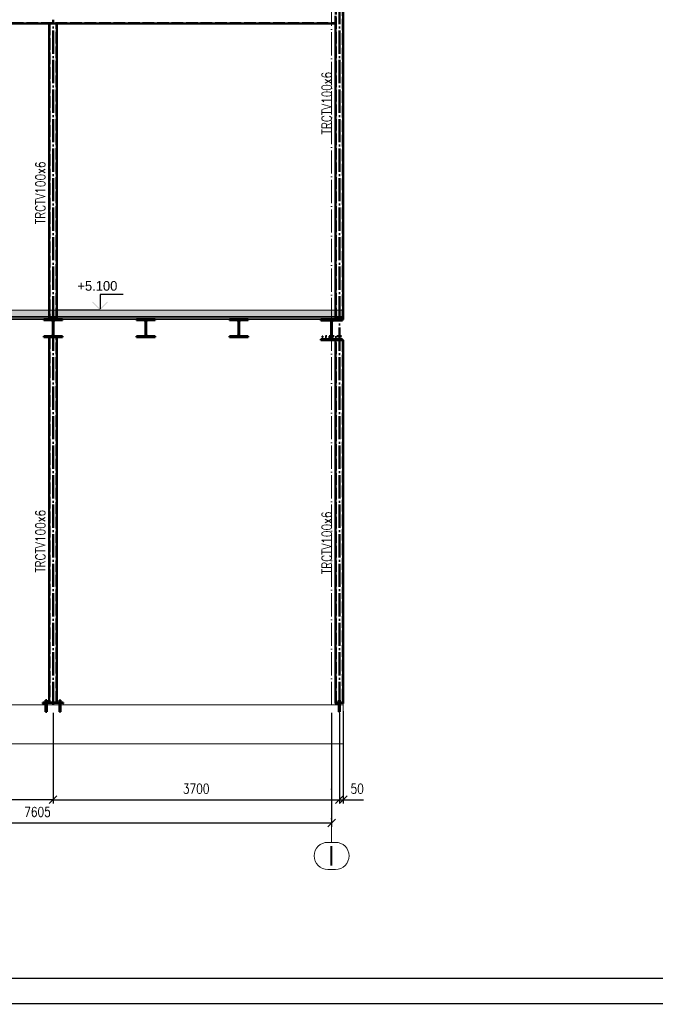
# Paper-space layout 'Layout1' of a CAD drawing. Extents: x -2 to 1380, y -36 to 422.
# Tile 12 of 58: x 491 to 655, y 0 to 254. Entities that reach past the tile are written whole.
import ezdxf
from ezdxf.enums import TextEntityAlignment as Align

# ---------------------------------------------------------------- set-up
doc = ezdxf.new("R2010")
doc.units = 0
for name, pattern in [('ACAD_ISO02W100', [15, 12, -3]), ('ACAD_ISO04W100', [30.5, 24, -3, 0.5, -3]), ('ACAD_ISO07W100', [3.5, 0.5, -3]), ('B_CARA_09', [0.5, 0, -0.5]), ('HP_01_CER_B', [8, 5, -1, 1, -1])]:
    doc.linetypes.add(name, pattern=pattern)
doc.layers.get('0').update_dxf_attribs({"linetype": 'CONTINUOUS'})
doc.layers.get('DEFPOINTS').update_dxf_attribs({"color": 132, "linetype": 'CONTINUOUS'})
doc.layers.add('AS_INS_ON', color=7, linetype='CONTINUOUS')
doc.layers.add('RAMECEK_HP', color=251, linetype='CONTINUOUS')
for name, color, linetype, lineweight in [('SS_1.ET-HALA_TaO-PODLAHA', 9, 'CONTINUOUS', 13), ('SS_1.ET-HALA_TaO-RASTR', 7, 'HP_01_CER_B', 13), ('SS_2.ET-DEMONTAZE_OK', 20, 'B_CARA_09', 50), ('SS_2.ET-HALA_TaO-PODLITI', 9, 'CONTINUOUS', 13), ('SS_2.ET-HALA_TaO-PRISTAVBA-PODLAH.NOSNIKY', 172, 'CONTINUOUS', 50), ('SS_2.ET-HALA_TaO-PRISTAVBA-PODLAHA', 9, 'CONTINUOUS', 5), ('SS_2.ET-HALA_TaO-PRISTAVBA-PODLAHA_LEM', 140, 'CONTINUOUS', 50), ('SS_2.ET-HALA_TaO-PRISTAVBA-TRAPEZ.PLECH', 153, 'CONTINUOUS', 18), ('SS_2.ET-HALA_TaO-PRISTAVBA-VNITRNI_KCE', 190, 'CONTINUOUS', 50), ('SS_KOTY', 3, 'CONTINUOUS', 25), ('SS_POPIS_PROFILU', 13, 'CONTINUOUS', 25), ('SS_SRAFY', 8, 'CONTINUOUS', 18)]:
    doc.layers.add(name, color=color, linetype=linetype, lineweight=lineweight)
doc.styles.add('ROMANS', font='romans.shx', dxfattribs={"width": 0.8})
doc.styles.add('romans.shx', font='romans.shx', dxfattribs={"height": 5})
doc.dimstyles.new('A-1_(2.5)_50AS', dxfattribs={"dimtxt": 2.5, "dimasz": 2, "dimexe": 1, "dimexo": 2, "dimgap": 0, "dimtad": 0, "dimdec": 1, "dimlfac": 50, "dimrnd": 1, "dimtxsty": 'ROMANS', "dimblk1": 'OBLIQUE', "dimblk2": 'OBLIQUE', "dimsah": 1, "dimcen": 2, "dimclrd": 256, "dimclre": 256, "dimclrt": 256, "dimadec": 1, "dimazin": 2, "dimtfac": 0.714286, "dimtdec": 1, "dimtmove": 0, "dimatfit": 3, "dimldrblk": 'OPEN', "dimfxl": 1, "dimtvp": 1.142857, "dimtfill": 1, "dimtolj": 1, "dimlwd": -1, "dimlwe": -1, "dimarcsym": 0})
pattern_1 = [(45, (435.39648, 77.13464), (-0.04490128, 0.04490128), [])]
pattern_2 = [(45, (435.3965, 77.1346), (-0.898026, 0.898026), []), (45, (436.2945, 77.1346), (-0.898026, 0.898026), [1.5875, -0.3175, 0, -0.3175])]

# ---------------------------------------------------------------- blocks, each defined once
blk = doc.blocks.new('*U6')
at = {"layer": 'RAMECEK_HP', "lineweight": 35, "const_width": 0.35}
for points in [[(0, 420), (0, 0), (1188, 0), (1188, 420)], [(6.5, 413.5), (6.5, 6.5), (1181.5, 6.5), (1181.5, 413.5)]]:
    blk.add_lwpolyline(points, close=True, dxfattribs=at)
at = {"layer": 'DEFPOINTS', "style": 'ROMANS', "width": 0.8}
blk.add_attdef('TISK', text='', height=10, dxfattribs=at).set_placement((1188, -33), align=Align.RIGHT)
blk = doc.blocks.new('_Oblique')
at = {"color": 0, "linetype": 'ByBlock', "lineweight": -2}
blk.add_line((-0.5, -0.5), (0.5, 0.5), dxfattribs=at)
blk = doc.blocks.new('*D35')
at = {"layer": 'DEFPOINTS', "color": 0, "transparency": 16777216}
for p in [(419.4, 77.13, -1934.47), (571.5, 77.13, -1934.47), (571.5, 46.66)]:
    blk.add_point(p, dxfattribs=at)
at = {"layer": 'SS_KOTY', "transparency": 16777216}
for p, q in [((419.4, 75.13), (419.4, 45.66)), ((571.5, 75.13), (571.5, 45.66)), ((419.4, 46.66), (571.5, 46.66))]:
    blk.add_line(p, q, dxfattribs=at)
at = {"layer": 'SS_KOTY', "transparency": 16777216, "xscale": 2, "yscale": 2, "zscale": 2, "rotation": 180}
blk.add_blockref('_Oblique', (419.4, 46.66), dxfattribs=at)
at = {"layer": 'SS_KOTY', "transparency": 16777216, "xscale": 2, "yscale": 2, "zscale": 2}
blk.add_blockref('_Oblique', (571.5, 46.66), dxfattribs=at)
at = {"layer": 'SS_KOTY', "transparency": 16777216, "insert": (495.45, 49.51), "char_height": 2.5, "attachment_point": 5, "style": 'ROMANS', "bg_fill": 3, "box_fill_scale": 1.1, "bg_fill_color": 256, "bg_fill_true_color": 13158600, "bg_fill_transparency": 0}
blk.add_mtext('\\A1;7605', dxfattribs=at)
blk = doc.blocks.new('_OPEN')
at = {"color": 0, "linetype": 'ByBlock'}
for p, q in [((-1, 0.17), (0, 0)), ((0, 0), (-1, -0.17)), ((0, 0), (-1, 0))]:
    blk.add_line(p, q, dxfattribs=at)
blk = doc.blocks.new('*D36')
at = {"layer": 'DEFPOINTS', "color": 0, "transparency": 16777216}
for p in [(435.4, 77.13, -229157.27), (499.5, 77.13, -229157.27), (435.4, 52.66)]:
    blk.add_point(p, dxfattribs=at)
at = {"layer": 'SS_KOTY', "transparency": 16777216}
for p, q in [((435.4, 75.13), (435.4, 51.66)), ((499.5, 75.13), (499.5, 51.66)), ((499.5, 52.66), (435.4, 52.66))]:
    blk.add_line(p, q, dxfattribs=at)
at = {"layer": 'SS_KOTY', "transparency": 16777216, "xscale": 2, "yscale": 2, "zscale": 2, "rotation": 180}
blk.add_blockref('_Oblique', (435.4, 52.66), dxfattribs=at)
at = {"layer": 'SS_KOTY', "transparency": 16777216, "xscale": 2, "yscale": 2, "zscale": 2}
blk.add_blockref('_Oblique', (499.5, 52.66), dxfattribs=at)
at = {"layer": 'SS_KOTY', "transparency": 16777216, "insert": (467.45, 55.51), "char_height": 2.5, "attachment_point": 5, "style": 'ROMANS', "bg_fill": 3, "box_fill_scale": 1.1, "bg_fill_color": 256, "bg_fill_true_color": 13158600, "bg_fill_transparency": 0}
blk.add_mtext('\\A1;3205', dxfattribs=at)
blk = doc.blocks.new('*D37')
at = {"layer": 'DEFPOINTS', "color": 0, "transparency": 16777216}
for p in [(499.5, 77.13, -229157.27), (573.5, 77.13, -229157.27), (573.5, 52.66)]:
    blk.add_point(p, dxfattribs=at)
at = {"layer": 'SS_KOTY', "transparency": 16777216}
for p, q in [((499.5, 75.13), (499.5, 51.66)), ((573.5, 75.13), (573.5, 51.66)), ((499.5, 52.66), (573.5, 52.66))]:
    blk.add_line(p, q, dxfattribs=at)
at = {"layer": 'SS_KOTY', "transparency": 16777216, "xscale": 2, "yscale": 2, "zscale": 2, "rotation": 180}
blk.add_blockref('_Oblique', (499.5, 52.66), dxfattribs=at)
at = {"layer": 'SS_KOTY', "transparency": 16777216, "xscale": 2, "yscale": 2, "zscale": 2}
blk.add_blockref('_Oblique', (573.5, 52.66), dxfattribs=at)
at = {"layer": 'SS_KOTY', "transparency": 16777216, "insert": (536.5, 55.51), "char_height": 2.5, "attachment_point": 5, "style": 'ROMANS', "bg_fill": 3, "box_fill_scale": 1.1, "bg_fill_color": 256, "bg_fill_true_color": 13158600, "bg_fill_transparency": 0}
blk.add_mtext('\\A1;3700', dxfattribs=at)
blk = doc.blocks.new('*D38')
at = {"layer": 'DEFPOINTS', "color": 0, "transparency": 16777216}
for p in [(573.5, 77.13, -229157.27), (574.5, 77.53, -229154.67), (574.5, 52.66)]:
    blk.add_point(p, dxfattribs=at)
at = {"layer": 'SS_KOTY', "transparency": 16777216}
for p, q in [((573.5, 75.13), (573.5, 51.66)), ((574.5, 75.53), (574.5, 51.66)), ((573.5, 52.66), (574.5, 52.66)), ((574.5, 52.66), (579.73, 52.66))]:
    blk.add_line(p, q, dxfattribs=at)
at = {"layer": 'SS_KOTY', "transparency": 16777216, "xscale": 2, "yscale": 2, "zscale": 2, "rotation": 180}
blk.add_blockref('_Oblique', (573.5, 52.66), dxfattribs=at)
at = {"layer": 'SS_KOTY', "transparency": 16777216, "xscale": 2, "yscale": 2, "zscale": 2}
blk.add_blockref('_Oblique', (574.5, 52.66), dxfattribs=at)
at = {"layer": 'SS_KOTY', "transparency": 16777216, "insert": (578.12, 55.51), "char_height": 2.5, "attachment_point": 5, "style": 'ROMANS', "bg_fill": 3, "box_fill_scale": 1.1, "bg_fill_color": 256, "bg_fill_true_color": 13158600, "bg_fill_transparency": 0}
blk.add_mtext('\\A1;50', dxfattribs=at)

psp = doc.layouts.get("Layout1")

# ---------------------------------------------------------------- hatches: boundary and pattern name
at = {"layer": 'AS_INS_ON'}
psp.add_hatch(color=3, dxfattribs=at).paths.add_polyline_path([(509.7727, 181.2761), (509.6313, 181.1346), (511.6313, 179.1346), (513.6313, 181.1346), (513.4899, 181.2761), (511.6313, 179.4175)])
at = {"layer": 'SS_2.ET-HALA_TaO-PRISTAVBA-PODLAHA'}
h = psp.add_hatch(dxfattribs=at)
h.set_pattern_fill('ANSI35', color=252, scale=0.2, style=0)
h.set_pattern_definition(pattern_2)
h.paths.add_polyline_path([(574.2965, 179.1346), (430.5965, 179.1346), (430.5965, 177.5146), (574.2965, 177.5146)], flags=0)
h = psp.add_hatch(dxfattribs=at)
h.set_pattern_fill('ANSI35', color=252, scale=0.2, style=0)
h.set_pattern_definition(pattern_2)
h.paths.add_polyline_path([(574.2965, 177.1424), (574.2965, 177.5146), (430.5965, 177.5146), (430.5965, 177.1424)], flags=0)
at = {"layer": 'SS_SRAFY'}
h = psp.add_hatch(dxfattribs=at)
h.set_pattern_fill('ANSI31', color=5, scale=0.02, style=0)
h.set_pattern_definition(pattern_1)
h.paths.add_polyline_path([(574.2965, 176.7346), (574.4965, 176.7346), (574.4965, 179.1346), (574.2965, 179.1346)], flags=0)
h = psp.add_hatch(dxfattribs=at)
h.set_pattern_fill('ANSI31', color=5, scale=0.02, style=0)
h.set_pattern_definition(pattern_1)
h.paths.add_polyline_path([(499.4215, 176.0746), (499.4215, 172.7946, -0.41421365), (499.0015, 172.3746), (497.0965, 172.3746), (497.0965, 172.1346), (501.8965, 172.1346), (501.8965, 172.3746), (499.9915, 172.3746, -0.41421348), (499.5715, 172.7946), (499.5715, 176.0746, -0.41421356), (499.9915, 176.4946), (501.8965, 176.4946), (501.8965, 176.7346), (497.0965, 176.7346), (497.0965, 176.4946), (499.0015, 176.4946, -0.41421356)], flags=0)
h = psp.add_hatch(dxfattribs=at)
h.set_pattern_fill('ANSI31', color=5, scale=0.02, style=0)
h.set_pattern_definition(pattern_1)
h.paths.add_polyline_path([(523.4215, 176.0746), (523.4215, 172.7946, -0.41421365), (523.0015, 172.3746), (521.0965, 172.3746), (521.0965, 172.1346), (525.8965, 172.1346), (525.8965, 172.3746), (523.9915, 172.3746, -0.41421348), (523.5715, 172.7946), (523.5715, 176.0746, -0.41421356), (523.9915, 176.4946), (525.8965, 176.4946), (525.8965, 176.7346), (521.0965, 176.7346), (521.0965, 176.4946), (523.0015, 176.4946, -0.41421356)], flags=0)
h = psp.add_hatch(dxfattribs=at)
h.set_pattern_fill('ANSI31', color=5, scale=0.02, style=0)
h.set_pattern_definition(pattern_1)
h.paths.add_polyline_path([(547.4215, 176.0746), (547.4215, 172.7946, -0.41421365), (547.0015, 172.3746), (545.0965, 172.3746), (545.0965, 172.1346), (549.8965, 172.1346), (549.8965, 172.3746), (547.9915, 172.3746, -0.41421348), (547.5715, 172.7946), (547.5715, 176.0746, -0.41421356), (547.9915, 176.4946), (549.8965, 176.4946), (549.8965, 176.7346), (545.0965, 176.7346), (545.0965, 176.4946), (547.0015, 176.4946, -0.41421356)], flags=0)
h = psp.add_hatch(dxfattribs=at)
h.set_pattern_fill('ANSI31', color=5, scale=0.02, style=0)
h.set_pattern_definition(pattern_1)
h.paths.add_polyline_path([(570.9365, 171.5946), (568.6965, 171.5946), (568.6965, 171.3346), (574.2965, 171.3346), (574.2965, 171.5946), (572.0565, 171.5946, -0.41421356), (571.5765, 172.0746), (571.5765, 175.9946, -0.41421356), (572.0565, 176.4746), (574.2965, 176.4746), (574.2965, 176.7346), (568.6965, 176.7346), (568.6965, 176.4746), (570.9365, 176.4746, -0.41421356), (571.4165, 175.9946), (571.4165, 172.0746, -0.41421356)], flags=0)

# ---------------------------------------------------------------- linework, layer by layer
at = {"layer": 'AS_INS_ON', "color": 3}
for p, q in [((517.6313, 183.1346, -229156.2668), (511.6313, 183.1346, -229156.2668)), ((511.6313, 183.1346, -229156.2668), (511.6313, 179.4175, -229156.2668)), ((511.6313, 179.1346), (500.4966, 179.1346))]:
    psp.add_line(p, q, dxfattribs=at)
at = {"layer": 'SS_1.ET-HALA_TaO-RASTR', "linetype": 'Continuous', "ltscale": 0.25}
for p, q in [((572.4965, 41.6556), (570.4965, 41.6556)), ((570.4965, 34.6556), (572.4965, 34.6556))]:
    psp.add_line(p, q, dxfattribs=at)
for centre, start, end in [((570.4965, 38.1556), 90, 270), ((572.4965, 38.1556), 270, 90)]:
    psp.add_arc(centre, 3.5, start, end, dxfattribs=at)
at = {"layer": 'SS_2.ET-DEMONTAZE_OK', "color": 1, "linetype": 'ACAD_ISO07W100', "ltscale": 0.25}
for p, q in [((569.0965, 176.7346), (569.0965, 176.4946)), ((569.0965, 176.4946), (571.0015, 176.4946)), ((571.4215, 176.0746), (571.4215, 172.7946)), ((571.5715, 172.7946), (571.5715, 176.0746)), ((571.9915, 176.4946), (573.8965, 176.4946)), ((573.8965, 176.4946), (573.8965, 176.7346)), ((571.0015, 172.3746), (569.0965, 172.3746)), ((569.0965, 172.3746), (569.0965, 172.1346)), ((569.0965, 172.1346), (573.8965, 172.1346)), ((573.8965, 172.3746), (571.9915, 172.3746)), ((573.8965, 172.1346), (573.8965, 172.3746))]:
    psp.add_line(p, q, dxfattribs=at)
at = {"layer": 'SS_2.ET-DEMONTAZE_OK', "color": 1, "linetype": 'ACAD_ISO07W100', "ltscale": 0.25, "extrusion": (-3.7494e-33, 6.12323e-17, -1)}
for centre, start, end in [((-571.0015, 176.0746), 90, 180), ((-571.9915, 176.0746), 0, 90)]:
    psp.add_arc(centre, 0.42, start, end, dxfattribs=at)
at = {"layer": 'SS_2.ET-DEMONTAZE_OK', "color": 1, "linetype": 'ACAD_ISO07W100', "ltscale": 0.25, "extrusion": (5.74057e-13, -1.38584e-12, -1)}
psp.add_arc((-571.0015, 172.7946), 0.42, 180, 270, dxfattribs=at)
at = {"layer": 'SS_2.ET-DEMONTAZE_OK', "color": 1, "linetype": 'ACAD_ISO07W100', "ltscale": 0.25, "extrusion": (-1.3859e-12, -5.73996e-13, -1)}
psp.add_arc((-571.9915, 172.7946), 0.42, 270, 0, dxfattribs=at)
at = {"layer": 'SS_2.ET-HALA_TaO-PRISTAVBA-PODLAH.NOSNIKY', "color": 1, "linetype": 'Continuous', "ltscale": 0.25}
for p, q in [((497.0965, 176.7346), (501.8965, 176.7346)), ((497.0965, 176.7346), (497.0965, 176.4946)), ((497.0965, 176.4946), (499.0015, 176.4946)), ((499.4215, 176.0746), (499.4215, 172.7946)), ((499.5715, 172.7946), (499.5715, 176.0746)), ((499.9915, 176.4946), (501.8965, 176.4946)), ((501.8965, 176.4946), (501.8965, 176.7346)), ((521.0965, 176.7346), (525.8965, 176.7346)), ((521.0965, 176.7346), (521.0965, 176.4946)), ((521.0965, 176.4946), (523.0015, 176.4946)), ((523.4215, 176.0746), (523.4215, 172.7946)), ((523.5715, 172.7946), (523.5715, 176.0746)), ((523.9915, 176.4946), (525.8965, 176.4946)), ((525.8965, 176.4946), (525.8965, 176.7346)), ((545.0965, 176.7346), (549.8965, 176.7346)), ((545.0965, 176.7346), (545.0965, 176.4946)), ((545.0965, 176.4946), (547.0015, 176.4946)), ((547.4215, 176.0746), (547.4215, 172.7946)), ((547.5715, 172.7946), (547.5715, 176.0746)), ((547.9915, 176.4946), (549.8965, 176.4946)), ((549.8965, 176.4946), (549.8965, 176.7346)), ((568.6965, 176.7346), (574.2965, 176.7346)), ((568.6965, 176.7346), (568.6965, 176.4746)), ((568.6965, 176.4746), (570.9365, 176.4746)), ((571.4165, 172.0746), (571.4165, 175.9946)), ((571.5765, 175.9946), (571.5765, 172.0746)), ((572.0565, 176.4746), (574.2965, 176.4746)), ((574.2965, 176.4746), (574.2965, 176.7346)), ((499.0015, 172.3746), (497.0965, 172.3746)), ((497.0965, 172.3746), (497.0965, 172.1346)), ((497.0965, 172.1346), (501.8965, 172.1346)), ((501.8965, 172.3746), (499.9915, 172.3746)), ((501.8965, 172.1346), (501.8965, 172.3746)), ((523.0015, 172.3746), (521.0965, 172.3746)), ((521.0965, 172.3746), (521.0965, 172.1346)), ((521.0965, 172.1346), (525.8965, 172.1346)), ((525.8965, 172.3746), (523.9915, 172.3746)), ((525.8965, 172.1346), (525.8965, 172.3746)), ((547.0015, 172.3746), (545.0965, 172.3746)), ((545.0965, 172.3746), (545.0965, 172.1346)), ((545.0965, 172.1346), (549.8965, 172.1346)), ((549.8965, 172.3746), (547.9915, 172.3746)), ((549.8965, 172.1346), (549.8965, 172.3746)), ((570.9365, 171.5946), (568.6965, 171.5946)), ((568.6965, 171.5946), (568.6965, 171.3346)), ((568.6965, 171.3346), (574.2965, 171.3346)), ((574.2965, 171.5946), (572.0565, 171.5946)), ((574.2965, 171.3346), (574.2965, 171.5946))]:
    psp.add_line(p, q, dxfattribs=at)
at = {"layer": 'SS_2.ET-HALA_TaO-PRISTAVBA-PODLAH.NOSNIKY', "color": 1, "linetype": 'Continuous', "ltscale": 0.25, "extrusion": (-3.7494e-33, 6.12323e-17, -1)}
for centre, radius, start, end in [((-499.0015, 176.0746), 0.42, 90, 180), ((-499.9915, 176.0746), 0.42, 0, 90), ((-523.0015, 176.0746), 0.42, 90, 180), ((-523.9915, 176.0746), 0.42, 0, 90), ((-547.0015, 176.0746), 0.42, 90, 180), ((-547.9915, 176.0746), 0.42, 0, 90), ((-570.9365, 175.9946), 0.48, 90, 180), ((-572.0565, 175.9946), 0.48, 0, 90), ((-570.9365, 172.0746), 0.48, 180, 270), ((-572.0565, 172.0746), 0.48, 270, 0)]:
    psp.add_arc(centre, radius, start, end, dxfattribs=at)
at = {"layer": 'SS_2.ET-HALA_TaO-PRISTAVBA-PODLAH.NOSNIKY', "color": 1, "linetype": 'Continuous', "ltscale": 0.25, "extrusion": (5.74057e-13, -1.38584e-12, -1)}
for centre in [(-499.0015, 172.7946), (-523.0015, 172.7946), (-547.0015, 172.7946)]:
    psp.add_arc(centre, 0.42, 180, 270, dxfattribs=at)
at = {"layer": 'SS_2.ET-HALA_TaO-PRISTAVBA-PODLAH.NOSNIKY', "color": 1, "linetype": 'Continuous', "ltscale": 0.25, "extrusion": (-1.3859e-12, -5.73996e-13, -1)}
for centre in [(-499.9915, 172.7946), (-523.9915, 172.7946), (-547.9915, 172.7946)]:
    psp.add_arc(centre, 0.42, 270, 0, dxfattribs=at)
at = {"layer": 'SS_2.ET-HALA_TaO-PRISTAVBA-PODLAHA', "color": 9, "linetype": 'Continuous', "ltscale": 0.25}
for p, q in [((574.2965, 179.1346), (430.5965, 179.1346)), ((574.2965, 177.5146), (574.2965, 179.1346)), ((574.2965, 177.5146), (430.5965, 177.5146)), ((430.5965, 177.1424), (574.2965, 177.1424)), ((574.2965, 177.1424), (574.2965, 177.5146))]:
    psp.add_line(p, q, dxfattribs=at)
at = {"layer": 'SS_2.ET-HALA_TaO-PRISTAVBA-PODLAHA', "color": 9, "linetype": 'ACAD_ISO02W100', "ltscale": 0.25}
for p, q in [((498.4765, 179.1346), (498.4765, 177.5146)), ((500.5165, 177.5146), (500.5165, 179.1346)), ((572.4765, 179.1346), (572.4765, 177.5146)), ((574.2965, 177.4818), (430.5965, 177.4818)), ((574.2965, 176.7804), (430.5965, 176.7804)), ((574.2965, 176.7561), (430.5965, 176.7561)), ((498.4765, 177.5146), (498.4765, 176.7561)), ((498.4765, 177.3784), (500.5165, 177.3784)), ((500.5165, 176.7561), (500.5165, 177.5146)), ((572.4765, 177.5146), (572.4765, 176.7561)), ((572.4765, 177.3784), (574.2965, 177.3784))]:
    psp.add_line(p, q, dxfattribs=at)
at = {"layer": 'SS_2.ET-HALA_TaO-PRISTAVBA-PODLAHA_LEM', "color": 1, "linetype": 'Continuous', "ltscale": 0.25}
for p, q in [((574.4965, 179.1346), (574.2965, 179.1346)), ((574.4965, 176.7346), (574.4965, 179.1346)), ((574.2965, 176.7346), (574.2965, 177.107)), ((574.2965, 176.7346), (574.4965, 176.7346))]:
    psp.add_line(p, q, dxfattribs=at)
at = {"layer": 'SS_2.ET-HALA_TaO-PRISTAVBA-TRAPEZ.PLECH', "color": 5, "linetype": 'Continuous', "ltscale": 0.25}
for p, q in [((430.5965, 177.107), (574.2965, 177.107)), ((574.2965, 176.7675), (430.5965, 176.7675)), ((477.8965, 176.7346), (497.0965, 176.7346)), ((501.8965, 176.7346), (521.0965, 176.7346)), ((525.8965, 176.7346), (545.0965, 176.7346)), ((549.8965, 176.7346), (568.6965, 176.7346)), ((574.2965, 177.107), (574.2965, 177.1423))]:
    psp.add_line(p, q, dxfattribs=at)
at = {"layer": 'SS_2.ET-HALA_TaO-PRISTAVBA-VNITRNI_KCE', "color": 3, "linetype": 'ACAD_ISO02W100', "ltscale": 0.25}
for p, q in [((572.6165, 176.7346), (572.6165, 340.8126)), ((574.3765, 340.6366), (574.3765, 176.7346)), ((436.3965, 253.2546), (572.4965, 253.2546)), ((498.6165, 253.1346), (498.6165, 176.7346)), ((500.3765, 176.7346), (500.3765, 253.1346)), ((498.4965, 179.1346), (498.4965, 176.7346)), ((500.4965, 176.7346), (500.4965, 179.1346)), ((572.4965, 176.7346), (572.4965, 179.1346))]:
    psp.add_line(p, q, dxfattribs=at)
at = {"layer": 'SS_2.ET-HALA_TaO-PRISTAVBA-VNITRNI_KCE', "color": 7, "linetype": 'ACAD_ISO04W100', "ltscale": 0.25}
for p, q in [((573.4965, 176.7346), (573.4965, 341.7297)), ((499.4965, 176.7346), (499.4965, 254.1346))]:
    psp.add_line(p, q, dxfattribs=at)
at = {"layer": 'SS_2.ET-HALA_TaO-PRISTAVBA-VNITRNI_KCE', "color": 1, "linetype": 'Continuous', "ltscale": 0.25}
for p, q in [((574.4965, 179.1346), (574.4965, 340.6246)), ((572.4965, 253.1346), (572.4965, 255.1346)), ((436.3965, 253.1346), (572.4965, 253.1346)), ((498.4965, 253.1346), (498.4965, 179.1346)), ((500.4965, 179.1346), (500.4965, 253.1346)), ((572.4965, 179.1346), (572.4965, 253.1346)), ((574.2965, 171.3346), (574.4965, 171.3346))]:
    psp.add_line(p, q, dxfattribs=at)

# ---------------------------------------------------------------- block references
at = {"layer": 'RAMECEK_HP'}
psp.add_blockref('*U6', (0, 0), dxfattribs=at)

# ---------------------------------------------------------------- texts
at = {"layer": 'AS_INS_ON', "color": 3}
psp.add_text('+5.100', height=2.5, dxfattribs=at).set_placement((505.7977, 184.1346))
at = {"layer": 'SS_1.ET-HALA_TaO-RASTR', "color": 7, "style": 'romans.shx'}
psp.add_text('I', height=5, dxfattribs=at).set_placement((570.5536, 35.6556))
at = {"layer": 'SS_POPIS_PROFILU', "color": 13, "style": 'romans.shx', "width": 0.8}
for p in [(571.4755, 224.4847), (497.4755, 201.3162), (497.4755, 111.3162), (571.4755, 110.9162)]:
    psp.add_text('TRCTV100x6', height=2.5, rotation=90, dxfattribs=at).set_placement(p)

# ---------------------------------------------------------------- next in the draw order: dimensions: what is measured, and where the dimension line sits
at = {"layer": 'SS_KOTY'}
dim = psp.add_linear_dim(base=(571.4965, 46.6556), p1=(419.3965, 77.1346, -1934.4668), p2=(571.4965, 77.1346, -1934.4668), dimstyle='A-1_(2.5)_50AS', dxfattribs=at)
dim.commit()
dim.dimension.update_dxf_attribs({"geometry": '*D35', "text_midpoint": (495.4465, 49.5127)})

# ---------------------------------------------------------------- next in the draw order: linework, layer by layer
at = {"layer": 'SS_1.ET-HALA_TaO-RASTR', "linetype": 'ACAD_ISO04W100', "ltscale": 0.25}
psp.add_line((571.4965, 46.6556), (571.4965, 41.6556), dxfattribs=at)

# ---------------------------------------------------------------- next in the draw order: dimensions: what is measured, and where the dimension line sits
at = {"layer": 'SS_KOTY'}
dim = psp.add_linear_dim(base=(435.3965, 52.6556), p1=(499.4965, 77.1346, -229157.2668), p2=(435.3965, 77.1346, -229157.2668), dimstyle='A-1_(2.5)_50AS', dxfattribs=at)
dim.commit()
dim.dimension.update_dxf_attribs({"geometry": '*D36', "text_midpoint": (467.4465, 55.5127)})

# ---------------------------------------------------------------- next in the draw order: linework, layer by layer
at = {"layer": 'SS_2.ET-HALA_TaO-PODLITI', "ltscale": 0.25}
psp.add_line((496.8965, 77.5346), (496.8965, 77.1346), dxfattribs=at)
at = {"layer": 'SS_2.ET-HALA_TaO-PRISTAVBA-VNITRNI_KCE', "color": 1, "linetype": 'Continuous', "ltscale": 0.25}
psp.add_line((496.8965, 77.7346), (496.8965, 77.5346), dxfattribs=at)

# ---------------------------------------------------------------- next in the draw order: dimensions: what is measured, and where the dimension line sits
at = {"layer": 'SS_KOTY'}
dim = psp.add_linear_dim(base=(573.4965, 52.6556), p1=(499.4965, 77.1346, -229157.2668), p2=(573.4965, 77.1346, -229157.2668), dimstyle='A-1_(2.5)_50AS', override={"dimtmove": 1}, dxfattribs=at)
dim.commit()
dim.dimension.update_dxf_attribs({"geometry": '*D37', "text_midpoint": (536.4965, 55.5127)})

# ---------------------------------------------------------------- next in the draw order: linework, layer by layer
at = {"layer": 'SS_2.ET-HALA_TaO-PODLITI', "ltscale": 0.25}
for p, q in [((502.0965, 77.5346), (497.6965, 77.5346)), ((502.0965, 77.1346), (502.0965, 77.5346))]:
    psp.add_line(p, q, dxfattribs=at)
at = {"layer": 'SS_2.ET-HALA_TaO-PRISTAVBA-VNITRNI_KCE', "color": 7, "linetype": 'ACAD_ISO04W100', "ltscale": 0.25}
for p, q in [((499.4965, 77.1346), (499.4965, 176.7346)), ((497.3965, 77.9346), (497.9965, 77.9346)), ((497.5365, 77.3346), (497.8565, 77.3346)), ((497.6965, 78.3946), (497.6965, 75.3946)), ((500.9965, 77.9346), (501.5965, 77.9346)), ((501.1365, 77.3346), (501.4565, 77.3346)), ((501.2965, 78.3946), (501.2965, 75.3946))]:
    psp.add_line(p, q, dxfattribs=at)
at = {"layer": 'SS_2.ET-HALA_TaO-PRISTAVBA-VNITRNI_KCE', "color": 1, "linetype": 'Continuous', "ltscale": 0.25}
for p, q in [((498.4965, 172.1346), (498.4965, 77.7347)), ((500.4965, 77.7347), (500.4965, 172.1346)), ((502.0965, 77.7346), (496.8965, 77.7346)), ((497.6965, 77.5346), (496.8965, 77.5346)), ((497.3965, 77.7946), (497.4022, 77.7946)), ((497.3965, 77.7946), (497.3965, 77.7346)), ((497.4022, 77.7946), (497.4193, 77.7946)), ((497.4193, 77.7946), (497.447, 77.7946)), ((497.447, 77.7946), (497.4843, 77.7946)), ((497.6965, 78.0546), (497.4566, 78.0546)), ((497.4566, 78.0546), (497.4566, 77.7946)), ((497.4843, 77.7946), (497.5298, 77.7946)), ((497.5298, 77.7946), (497.5817, 77.7946)), ((497.5487, 78.3946), (497.5365, 78.3946)), ((497.5365, 78.3946), (497.5365, 78.0546)), ((497.5833, 78.3946), (497.5487, 78.3946)), ((497.5817, 77.7946), (497.638, 77.7946)), ((497.6353, 78.3946), (497.5833, 78.3946)), ((497.6965, 78.3946), (497.6353, 78.3946)), ((497.638, 77.7946), (497.6965, 77.7946)), ((497.7577, 78.3946), (497.6965, 78.3946)), ((497.9364, 78.0546), (497.6965, 78.0546)), ((497.6965, 78.0546), (497.6965, 77.7946)), ((497.6965, 77.7946), (497.755, 77.7946)), ((497.755, 77.7946), (497.8113, 77.7946)), ((497.8096, 78.3946), (497.7577, 78.3946)), ((497.8443, 78.3946), (497.8096, 78.3946)), ((497.8113, 77.7946), (497.8632, 77.7946)), ((497.8565, 78.3946), (497.8443, 78.3946)), ((497.8565, 78.0546), (497.8565, 78.3946)), ((497.8632, 77.7946), (497.9086, 77.7946)), ((497.9086, 77.7946), (497.9459, 77.7946)), ((497.9364, 77.7946), (497.9364, 78.0546)), ((497.9459, 77.7946), (497.9736, 77.7946)), ((497.9736, 77.7946), (497.9907, 77.7946)), ((497.9907, 77.7946), (497.9965, 77.7946)), ((497.9965, 77.7346), (497.9965, 77.7946)), ((500.9965, 77.7946), (501.0022, 77.7946)), ((500.9965, 77.7946), (500.9965, 77.7346)), ((501.0022, 77.7946), (501.0193, 77.7946)), ((501.0193, 77.7946), (501.047, 77.7946)), ((501.047, 77.7946), (501.0843, 77.7946)), ((501.2965, 78.0546), (501.0566, 78.0546)), ((501.0566, 78.0546), (501.0566, 77.7946)), ((501.0843, 77.7946), (501.1298, 77.7946)), ((501.1298, 77.7946), (501.1817, 77.7946)), ((501.1487, 78.3946), (501.1365, 78.3946)), ((501.1365, 78.3946), (501.1365, 78.0546)), ((501.1833, 78.3946), (501.1487, 78.3946)), ((501.1817, 77.7946), (501.238, 77.7946)), ((501.2353, 78.3946), (501.1833, 78.3946)), ((501.2965, 78.3946), (501.2353, 78.3946)), ((501.238, 77.7946), (501.2965, 77.7946)), ((501.3577, 78.3946), (501.2965, 78.3946)), ((501.5364, 78.0546), (501.2965, 78.0546)), ((501.2965, 78.0546), (501.2965, 77.7946)), ((501.2965, 77.7946), (501.355, 77.7946)), ((501.355, 77.7946), (501.4113, 77.7946)), ((501.4096, 78.3946), (501.3577, 78.3946)), ((501.4443, 78.3946), (501.4096, 78.3946)), ((501.4113, 77.7946), (501.4632, 77.7946)), ((501.4565, 78.3946), (501.4443, 78.3946)), ((501.4565, 78.0546), (501.4565, 78.3946)), ((501.4632, 77.7946), (501.5086, 77.7946)), ((501.5086, 77.7946), (501.5459, 77.7946)), ((501.5364, 77.7946), (501.5364, 78.0546)), ((501.5459, 77.7946), (501.5736, 77.7946)), ((501.5736, 77.7946), (501.5907, 77.7946)), ((501.5907, 77.7946), (501.5965, 77.7946)), ((501.5965, 77.7346), (501.5965, 77.7946)), ((502.0965, 77.5346), (502.0965, 77.7346))]:
    psp.add_line(p, q, dxfattribs=at)
at = {"layer": 'SS_2.ET-HALA_TaO-PRISTAVBA-VNITRNI_KCE', "color": 3, "linetype": 'ACAD_ISO02W100', "ltscale": 0.25}
for p, q in [((498.6165, 172.1346), (498.6165, 77.7347)), ((500.3765, 77.7347), (500.3765, 172.1346)), ((497.5165, 77.7346), (497.5165, 77.5346)), ((497.5365, 77.7346), (497.5365, 77.5346)), ((497.5365, 77.5346), (497.5365, 77.1346)), ((497.5365, 77.1346), (497.5365, 75.3946)), ((497.8565, 77.5346), (497.8565, 77.7346)), ((497.8565, 77.1346), (497.8565, 77.5346)), ((497.8565, 75.3946), (497.8565, 77.1346)), ((497.8765, 77.5346), (497.8765, 77.7346)), ((501.1165, 77.7346), (501.1165, 77.5346)), ((501.1365, 77.7346), (501.1365, 77.5346)), ((501.1365, 77.5346), (501.1365, 77.1346)), ((501.1365, 77.1346), (501.1365, 75.3946)), ((501.4565, 77.5346), (501.4565, 77.7346)), ((501.4565, 77.1346), (501.4565, 77.5346)), ((501.4565, 75.3946), (501.4565, 77.1346)), ((501.4765, 77.5346), (501.4765, 77.7346)), ((497.5365, 75.3946), (497.5396, 75.3946)), ((497.5396, 75.3946), (497.5487, 75.3946)), ((497.5487, 75.3946), (497.5634, 75.3946)), ((497.5634, 75.3946), (497.5833, 75.3946)), ((497.5833, 75.3946), (497.6076, 75.3946)), ((497.6076, 75.3946), (497.6353, 75.3946)), ((497.6353, 75.3946), (497.6653, 75.3946)), ((497.6653, 75.3946), (497.6965, 75.3946)), ((497.6965, 75.3946), (497.7277, 75.3946)), ((497.7277, 75.3946), (497.7577, 75.3946)), ((497.7577, 75.3946), (497.7854, 75.3946)), ((497.7854, 75.3946), (497.8096, 75.3946)), ((497.8096, 75.3946), (497.8295, 75.3946)), ((497.8295, 75.3946), (497.8443, 75.3946)), ((497.8443, 75.3946), (497.8534, 75.3946)), ((497.8534, 75.3946), (497.8565, 75.3946)), ((501.1365, 75.3946), (501.1396, 75.3946)), ((501.1396, 75.3946), (501.1487, 75.3946)), ((501.1487, 75.3946), (501.1634, 75.3946)), ((501.1634, 75.3946), (501.1833, 75.3946)), ((501.1833, 75.3946), (501.2076, 75.3946)), ((501.2076, 75.3946), (501.2353, 75.3946)), ((501.2353, 75.3946), (501.2653, 75.3946)), ((501.2653, 75.3946), (501.2965, 75.3946)), ((501.2965, 75.3946), (501.3277, 75.3946)), ((501.3277, 75.3946), (501.3577, 75.3946)), ((501.3577, 75.3946), (501.3854, 75.3946)), ((501.3854, 75.3946), (501.4096, 75.3946)), ((501.4096, 75.3946), (501.4295, 75.3946)), ((501.4295, 75.3946), (501.4443, 75.3946)), ((501.4443, 75.3946), (501.4534, 75.3946)), ((501.4534, 75.3946), (501.4565, 75.3946))]:
    psp.add_line(p, q, dxfattribs=at)

# ---------------------------------------------------------------- next in the draw order: dimensions: what is measured, and where the dimension line sits
at = {"layer": 'SS_KOTY'}
dim = psp.add_linear_dim(base=(574.4965, 52.6556), p1=(573.4965, 77.1346, -229157.2668), p2=(574.4965, 77.5346, -229154.6668), dimstyle='A-1_(2.5)_50AS', override={"dimtmove": 0}, dxfattribs=at)
dim.commit()
dim.dimension.update_dxf_attribs({"geometry": '*D38', "text_midpoint": (578.1155, 55.5127)})

# ---------------------------------------------------------------- next in the draw order: linework, layer by layer
at = {"layer": 'SS_1.ET-HALA_TaO-PODLAHA', "ltscale": 0.25}
for p, q in [((574.4965, 77.1346), (430.3965, 77.1346)), ((574.4965, 67.1346), (574.4965, 77.1346)), ((430.3965, 67.1346), (574.4965, 67.1346))]:
    psp.add_line(p, q, dxfattribs=at)
at = {"layer": 'SS_1.ET-HALA_TaO-RASTR', "linetype": 'ACAD_ISO04W100', "ltscale": 0.25}
for p, q in [((571.4965, 77.1346), (571.4965, 371.6768)), ((571.4965, 67.1346), (571.4965, 62.1346)), ((571.4965, 62.1346), (571.4965, 46.6556))]:
    psp.add_line(p, q, dxfattribs=at)
at = {"layer": 'SS_2.ET-HALA_TaO-PODLITI', "ltscale": 0.25}
for p, q in [((572.4965, 77.1346), (572.4965, 77.5346)), ((574.4965, 77.5346), (573.4965, 77.5346)), ((574.4965, 77.1346), (574.4965, 77.5346))]:
    psp.add_line(p, q, dxfattribs=at)
at = {"layer": 'SS_2.ET-HALA_TaO-PRISTAVBA-VNITRNI_KCE', "color": 7, "linetype": 'ACAD_ISO04W100', "ltscale": 0.25}
for p, q in [((573.4965, 77.1346), (573.4965, 176.7346)), ((573.7965, 77.9346), (573.1965, 77.9346)), ((573.7965, 77.9346), (573.1965, 77.9346)), ((573.6565, 77.3346), (573.3365, 77.3346)), ((573.6565, 77.3346), (573.3365, 77.3346)), ((573.4965, 78.3946), (573.4965, 75.3946)), ((573.4965, 78.3946), (573.4965, 75.3946))]:
    psp.add_line(p, q, dxfattribs=at)
at = {"layer": 'SS_2.ET-HALA_TaO-PRISTAVBA-VNITRNI_KCE', "color": 1, "linetype": 'Continuous', "ltscale": 0.25}
for p, q in [((572.4965, 77.7347), (572.4965, 171.3346)), ((574.4965, 77.7347), (574.4965, 171.3346)), ((574.4965, 77.7346), (572.4965, 77.7346)), ((572.4965, 77.5346), (572.4965, 77.7346)), ((573.4965, 77.5346), (572.4965, 77.5346)), ((573.1965, 77.7946), (573.2022, 77.7946)), ((573.1965, 77.7946), (573.1965, 77.7346)), ((573.2022, 77.7946), (573.2193, 77.7946)), ((573.2193, 77.7946), (573.247, 77.7946)), ((573.358, 78.0546), (573.2195, 78.0546)), ((573.2195, 78.0546), (573.2195, 77.7946)), ((573.247, 77.7946), (573.2843, 77.7946)), ((573.2843, 77.7946), (573.3298, 77.7946)), ((573.3298, 77.7946), (573.3817, 77.7946)), ((573.3487, 78.3946), (573.3365, 78.3946)), ((573.3365, 78.3946), (573.3365, 78.0546)), ((573.3833, 78.3946), (573.3487, 78.3946)), ((573.635, 78.0546), (573.358, 78.0546)), ((573.358, 78.0546), (573.358, 77.7946)), ((573.3817, 77.7946), (573.438, 77.7946)), ((573.4353, 78.3946), (573.3833, 78.3946)), ((573.4965, 78.3946), (573.4353, 78.3946)), ((573.438, 77.7946), (573.4965, 77.7946)), ((573.5577, 78.3946), (573.4965, 78.3946)), ((573.4965, 77.7946), (573.555, 77.7946)), ((573.555, 77.7946), (573.6113, 77.7946)), ((573.6096, 78.3946), (573.5577, 78.3946)), ((573.6443, 78.3946), (573.6096, 78.3946)), ((573.6113, 77.7946), (573.6632, 77.7946)), ((573.7735, 78.0546), (573.635, 78.0546)), ((573.635, 78.0546), (573.635, 77.7946)), ((573.6565, 78.3946), (573.6443, 78.3946)), ((573.6565, 78.0546), (573.6565, 78.3946)), ((573.6632, 77.7946), (573.7086, 77.7946)), ((573.7086, 77.7946), (573.7459, 77.7946)), ((573.7459, 77.7946), (573.7736, 77.7946)), ((573.7735, 77.7946), (573.7735, 78.0546)), ((573.7736, 77.7946), (573.7907, 77.7946)), ((573.7907, 77.7946), (573.7965, 77.7946)), ((573.7965, 77.7346), (573.7965, 77.7946)), ((574.4965, 77.5346), (574.4965, 77.7346))]:
    psp.add_line(p, q, dxfattribs=at)
at = {"layer": 'SS_2.ET-HALA_TaO-PRISTAVBA-VNITRNI_KCE', "color": 3, "linetype": 'ACAD_ISO02W100', "ltscale": 0.25}
for p, q in [((572.6165, 77.7347), (572.6165, 171.3346)), ((574.3765, 171.3346), (574.3765, 77.7347)), ((573.3165, 77.7346), (573.3165, 77.5346)), ((573.3365, 77.7346), (573.3365, 77.5346)), ((573.3365, 77.5346), (573.3365, 77.1346)), ((573.3365, 77.1346), (573.3365, 75.3946)), ((573.6565, 77.5346), (573.6565, 77.7346)), ((573.6565, 77.1346), (573.6565, 77.5346)), ((573.6565, 75.3946), (573.6565, 77.1346)), ((573.6765, 77.5346), (573.6765, 77.7346)), ((573.3365, 75.3946), (573.3396, 75.3946)), ((573.3396, 75.3946), (573.3487, 75.3946)), ((573.3487, 75.3946), (573.3634, 75.3946)), ((573.3634, 75.3946), (573.3833, 75.3946)), ((573.3833, 75.3946), (573.4076, 75.3946)), ((573.4076, 75.3946), (573.4353, 75.3946)), ((573.4353, 75.3946), (573.4653, 75.3946)), ((573.4653, 75.3946), (573.4965, 75.3946)), ((573.4965, 75.3946), (573.5277, 75.3946)), ((573.5277, 75.3946), (573.5577, 75.3946)), ((573.5577, 75.3946), (573.5854, 75.3946)), ((573.5854, 75.3946), (573.6096, 75.3946)), ((573.6096, 75.3946), (573.6295, 75.3946)), ((573.6295, 75.3946), (573.6443, 75.3946)), ((573.6443, 75.3946), (573.6534, 75.3946)), ((573.6534, 75.3946), (573.6565, 75.3946))]:
    psp.add_line(p, q, dxfattribs=at)

doc.saveas('drawing.dxf')
